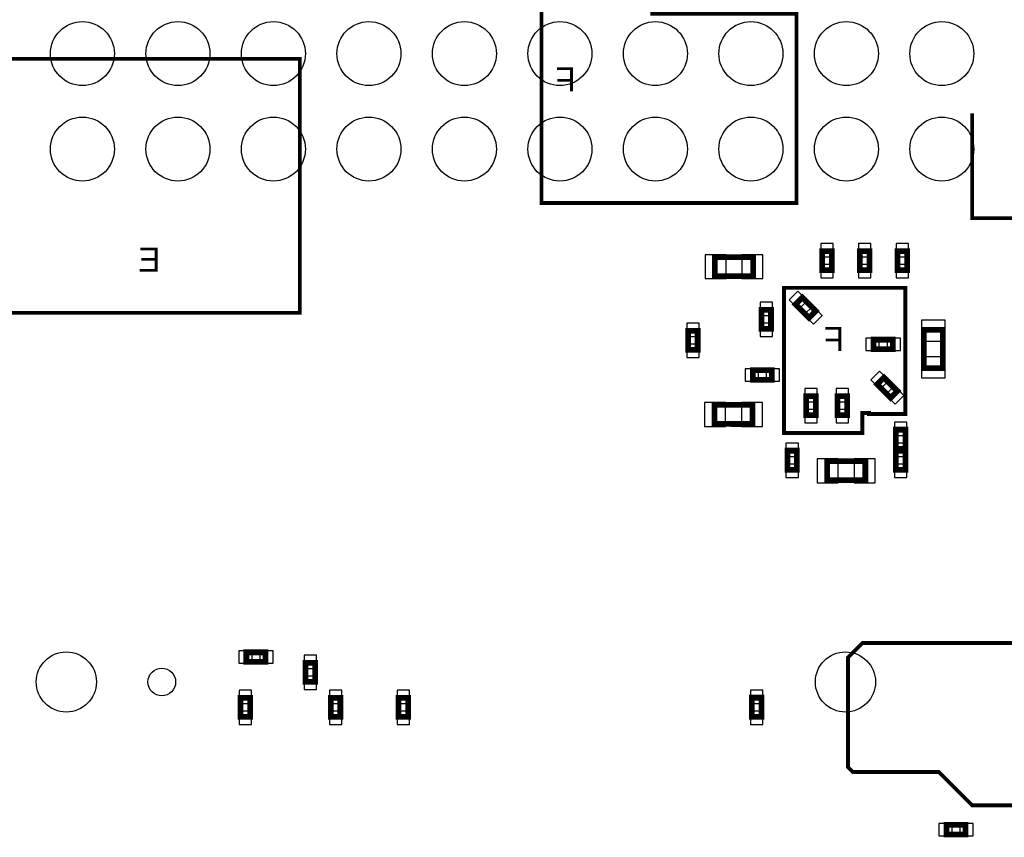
# Model space of a CAD drawing. Extents: x -187 to 3337, y -152 to 6400.
# Tile 9 of 11: x 1098 to 2129, y 4127 to 4983. Entities that reach past the tile are written whole.
import ezdxf

# ---------------------------------------------------------------- set-up
doc = ezdxf.new("R2010")
doc.units = 0
for name, color, linetype in [('BG_BASY', 231, 'CONTINUOUS'), ('PG_ASSEMBLY_BOTTOM', 52, 'CONTINUOUS'), ('PIN_BOTTOM', 1, 'CONTINUOUS')]:
    doc.layers.add(name, color=color, linetype=linetype)

msp = doc.modelspace()

# ---------------------------------------------------------------- linework, layer by layer
at = {"layer": 'BG_BASY', "const_width": 4}
for points in [[(1878, 4989), (1760, 4989), (1760, 5043), (1644, 5043), (1644, 4791), (1911, 4791), (1911, 4989), (1878, 4989)], [(1379, 4942), (939, 4942), (939, 4676), (1391, 4676), (1391, 4942), (1379, 4942)], [(2290, 4655), (2290, 4660), (2265, 4685), (2265, 4770), (2260, 4775), (2095, 4775), (2095, 4885)], [(2025, 4670), (2025, 4570), (1987, 4570), (1987, 4571), (1980, 4571), (1980, 4550), (1898, 4550), (1898, 4702), (2025, 4702), (2025, 4670)], [(2455, 4185), (2310, 4185), (2285, 4160), (2095, 4160), (2060, 4195), (1970, 4195), (1965, 4200), (1965, 4315), (1980, 4330), (2155, 4330), (2220, 4265), (2445, 4265), (2465, 4245), (2465, 4190), (2460, 4185), (2455, 4185)]]:
    msp.add_lwpolyline(points, dxfattribs=at)
at = {"layer": 'PG_ASSEMBLY_BOTTOM', "const_width": 6}
for points in [[(1938.07, 4720.49), (1938.07, 4740.49), (1948.07, 4740.49), (1948.07, 4720.49), (1938.07, 4720.49)], [(1977.44, 4720.49), (1977.44, 4740.49), (1987.44, 4740.49), (1987.44, 4720.49), (1977.44, 4720.49)], [(2016.81, 4720.48), (2016.81, 4740.5), (2026.81, 4740.5), (2026.81, 4720.48), (2016.81, 4720.48)], [(1865.61, 4714.25), (1825.61, 4714.25), (1825.61, 4734.25), (1865.61, 4734.25), (1865.61, 4714.25)], [(1924.19, 4670.68), (1910.04, 4684.83), (1917.11, 4691.9), (1931.26, 4677.75), (1924.19, 4670.68)], [(1874.34, 4659.12), (1874.34, 4679.12), (1884.34, 4679.12), (1884.34, 4659.12), (1874.34, 4659.12)], [(2064.39, 4658.05), (2064.39, 4618.05), (2044.39, 4618.05), (2044.39, 4658.05), (2064.39, 4658.05)], [(1807.57, 4657.08), (1807.57, 4637.08), (1797.57, 4637.08), (1797.57, 4657.08), (1807.57, 4657.08)], [(1991.82, 4647.81), (2011.82, 4647.81), (2011.82, 4637.81), (1991.82, 4637.81), (1991.82, 4647.81)], [(1885.36, 4605.73), (1865.36, 4605.73), (1865.36, 4615.73), (1885.36, 4615.73), (1885.36, 4605.73)], [(2002.56, 4608.15), (2016.71, 4594), (2009.64, 4586.93), (1995.49, 4601.08), (2002.56, 4608.15)], [(1931.27, 4588.74), (1931.27, 4568.74), (1921.27, 4568.74), (1921.27, 4588.74), (1931.27, 4588.74)], [(1964.07, 4588.74), (1964.07, 4568.74), (1954.07, 4568.74), (1954.07, 4588.74), (1964.07, 4588.74)], [(1865.05, 4559.49), (1825.05, 4559.5), (1825.05, 4579.5), (1865.06, 4579.5), (1865.05, 4559.49)], [(2025.1, 4553.52), (2025.1, 4533.52), (2015.1, 4533.52), (2015.1, 4553.52), (2025.1, 4553.52)], [(1901.49, 4511.52), (1901.49, 4531.52), (1911.49, 4531.52), (1911.49, 4511.52), (1901.49, 4511.52)], [(2025.1, 4531.48), (2025.1, 4511.48), (2015.1, 4511.48), (2015.1, 4531.48), (2025.1, 4531.48)], [(1943.15, 4520.5), (1983.15, 4520.5), (1983.15, 4500.5), (1943.15, 4500.5), (1943.15, 4520.5)], [(1334.9, 4320.32), (1354.9, 4320.32), (1354.9, 4310.32), (1334.9, 4310.32), (1334.9, 4320.32)], [(1396.87, 4289.27), (1396.87, 4309.27), (1406.87, 4309.27), (1406.87, 4289.27), (1396.87, 4289.27)], [(1338.88, 4272.77), (1338.88, 4252.77), (1328.88, 4252.77), (1328.88, 4272.77), (1338.88, 4272.77)], [(1433.36, 4272.77), (1433.36, 4252.77), (1423.36, 4252.77), (1423.36, 4272.77), (1433.36, 4272.77)], [(1504.35, 4272.77), (1504.35, 4252.77), (1494.35, 4252.77), (1494.35, 4272.77), (1504.35, 4272.77)], [(1864.29, 4252.77), (1864.29, 4272.78), (1874.29, 4272.78), (1874.29, 4252.77), (1864.29, 4252.77)], [(2068.1, 4139.54), (2088.1, 4139.54), (2088.1, 4129.54), (2068.1, 4129.54), (2068.1, 4139.54)]]:
    msp.add_lwpolyline(points, dxfattribs=at)
at = {"layer": 'PIN_BOTTOM'}
for points in [[(1936.57, 4734.51), (1949.57, 4734.51), (1949.57, 4748.51), (1936.57, 4748.51)], [(1975.94, 4734.51), (1988.94, 4734.51), (1988.94, 4748.51), (1975.94, 4748.51)], [(2015.31, 4734.51), (2028.31, 4734.51), (2028.31, 4748.51), (2015.31, 4748.51)], [(1837.32, 4711.75), (1837.32, 4736.75), (1815.32, 4736.75), (1815.32, 4711.75)], [(1875.9, 4711.75), (1875.9, 4736.75), (1853.9, 4736.75), (1853.9, 4711.75)], [(1936.57, 4712.47), (1949.57, 4712.47), (1949.57, 4726.47), (1936.57, 4726.47)], [(1975.94, 4712.47), (1988.94, 4712.47), (1988.94, 4726.47), (1975.94, 4726.47)], [(2015.31, 4712.47), (2028.31, 4712.47), (2028.31, 4726.47), (2015.31, 4726.47)], [(1913.213553, 4679.534058), (1922.405942, 4688.726447), (1912.506447, 4698.625942), (1903.314058, 4689.433553)], [(1872.84, 4673.14), (1885.84, 4673.14), (1885.84, 4687.14), (1872.84, 4687.14)], [(1928.793553, 4663.954058), (1937.985942, 4673.146447), (1928.086447, 4683.045942), (1918.894058, 4673.853553)], [(1809.07, 4665.1), (1796.07, 4665.1), (1796.07, 4651.1), (1809.07, 4651.1)], [(1872.84, 4651.1), (1885.84, 4651.1), (1885.84, 4665.1), (1872.84, 4665.1)], [(2066.89, 4668.34), (2041.89, 4668.34), (2041.89, 4646.34), (2066.89, 4646.34)], [(1809.07, 4643.06), (1796.07, 4643.06), (1796.07, 4629.06), (1809.07, 4629.06)], [(1983.8, 4649.31), (1983.8, 4636.31), (1997.8, 4636.31), (1997.8, 4649.31)], [(2005.84, 4649.31), (2005.84, 4636.31), (2019.84, 4636.31), (2019.84, 4649.31)], [(2066.89, 4629.76), (2041.89, 4629.76), (2041.89, 4607.76), (2066.89, 4607.76)], [(1871.34, 4604.23), (1871.34, 4617.23), (1857.34, 4617.23), (1857.34, 4604.23)], [(1893.38, 4604.23), (1893.38, 4617.23), (1879.38, 4617.23), (1879.38, 4604.23)], [(1997.956447, 4614.875942), (1988.764058, 4605.683553), (1998.663553, 4595.784058), (2007.855942, 4604.976447)], [(2013.536447, 4599.295942), (2004.344058, 4590.103553), (2014.243553, 4580.204058), (2023.435942, 4589.396447)], [(1932.77, 4596.76), (1919.77, 4596.76), (1919.77, 4582.76), (1932.77, 4582.76)], [(1965.57, 4596.76), (1952.57, 4596.76), (1952.57, 4582.76), (1965.57, 4582.76)], [(1836.76, 4557), (1836.76, 4582), (1814.76, 4582), (1814.76, 4557)], [(1875.34, 4557), (1875.34, 4582), (1853.34, 4582), (1853.34, 4557)], [(1932.77, 4574.72), (1919.77, 4574.72), (1919.77, 4560.72), (1932.77, 4560.72)], [(1965.57, 4574.72), (1952.57, 4574.72), (1952.57, 4560.72), (1965.57, 4560.72)], [(2026.6, 4561.54), (2013.6, 4561.54), (2013.6, 4547.54), (2026.6, 4547.54)], [(1899.99, 4525.54), (1912.99, 4525.54), (1912.99, 4539.54), (1899.99, 4539.54)], [(2026.6, 4539.5), (2013.6, 4539.5), (2013.6, 4525.5), (2026.6, 4525.5)], [(2026.6, 4539.5), (2013.6, 4539.5), (2013.6, 4525.5), (2026.6, 4525.5)], [(1899.99, 4503.5), (1912.99, 4503.5), (1912.99, 4517.5), (1899.99, 4517.5)], [(1932.86, 4523), (1932.86, 4498), (1954.86, 4498), (1954.86, 4523)], [(1971.44, 4523), (1971.44, 4498), (1993.44, 4498), (1993.44, 4523)], [(2026.6, 4517.46), (2013.6, 4517.46), (2013.6, 4503.46), (2026.6, 4503.46)], [(1326.88, 4321.82), (1326.88, 4308.82), (1340.88, 4308.82), (1340.88, 4321.82)], [(1348.92, 4321.82), (1348.92, 4308.82), (1362.92, 4308.82), (1362.92, 4321.82)], [(1395.37, 4303.29), (1408.37, 4303.29), (1408.37, 4317.29), (1395.37, 4317.29)], [(1395.37, 4281.25), (1408.37, 4281.25), (1408.37, 4295.25), (1395.37, 4295.25)], [(1340.38, 4280.79), (1327.38, 4280.79), (1327.38, 4266.79), (1340.38, 4266.79)], [(1434.86, 4280.79), (1421.86, 4280.79), (1421.86, 4266.79), (1434.86, 4266.79)], [(1505.85, 4280.79), (1492.85, 4280.79), (1492.85, 4266.79), (1505.85, 4266.79)], [(1862.79, 4266.79), (1875.79, 4266.79), (1875.79, 4280.79), (1862.79, 4280.79)], [(1340.38, 4258.75), (1327.38, 4258.75), (1327.38, 4244.75), (1340.38, 4244.75)], [(1434.86, 4258.75), (1421.86, 4258.75), (1421.86, 4244.75), (1434.86, 4244.75)], [(1505.85, 4258.75), (1492.85, 4258.75), (1492.85, 4244.75), (1505.85, 4244.75)], [(1862.79, 4244.75), (1875.79, 4244.75), (1875.79, 4258.75), (1862.79, 4258.75)], [(2060.08, 4141.04), (2060.08, 4128.04), (2074.08, 4128.04), (2074.08, 4141.04)], [(2082.12, 4141.04), (2082.12, 4128.04), (2096.12, 4128.04), (2096.12, 4141.04)]]:
    msp.add_lwpolyline(points, close=True, dxfattribs=at)
for centre, radius in [((1163.26, 4947.4), 33.5), ((1263.26, 4947.4), 33.5), ((1363.26, 4947.4), 33.5), ((1463.26, 4947.4), 33.5), ((1563.26, 4947.4), 33.5), ((1663.26, 4947.4), 33.5), ((1763.26, 4947.4), 33.5), ((1863.26, 4947.4), 33.5), ((1963.26, 4947.4), 33.5), ((2063.26, 4947.4), 33.5), ((1163.26, 4847.4), 33.5), ((1263.26, 4847.4), 33.5), ((1363.26, 4847.4), 33.5), ((1463.26, 4847.4), 33.5), ((1563.26, 4847.4), 33.5), ((1663.26, 4847.4), 33.5), ((1763.26, 4847.4), 33.5), ((1863.26, 4847.4), 33.5), ((1963.26, 4847.4), 33.5), ((2063.26, 4847.4), 33.5), ((1146.37, 4289.27), 31.5), ((1962.31, 4289.27), 31.5), ((1246.37, 4289.27), 14.5)]:
    msp.add_circle(centre, radius, dxfattribs=at)

# ---------------------------------------------------------------- texts
at = {"layer": 'BG_BASY', "text_generation_flag": 2, "width": 1.04}
for s, p in [('F', (1680, 4908)), ('E', (1245, 4719)), ('F', (1961, 4636))]:
    msp.add_text(s, height=25, dxfattribs=at).set_placement(p)

doc.saveas('drawing.dxf')
